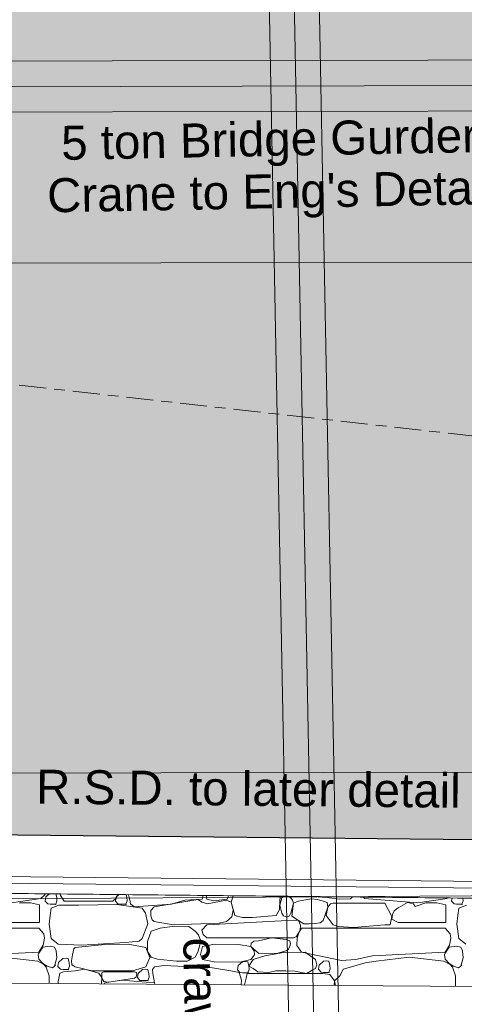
# Model space of a CAD drawing. Header units: millimetres. Extents: x -115474967 to 444143, y -74377 to 241828222.
# Tile 72 of 256: x -30575 to -27957, y 37563 to 43356. Entities that reach past the tile are written whole.
import ezdxf

# ---------------------------------------------------------------- set-up
doc = ezdxf.new("R2010")
doc.units = ezdxf.units.MM
doc.header["$MEASUREMENT"] = 0
doc.linetypes.add('Centre', pattern=[31.75, 6.35, -4.7625, 15.875, -4.7625])
doc.linetypes.add('PHANTOM', pattern=[2.5, 1.25, -0.25, 0.25, -0.25, 0.25, -0.25])
for name, color, linetype in [('00-3 Elev 01', 7, 'Continuous'), ('00-3 Elev 04', 8, 'Continuous'), ('00-5 Grid 01', 9, 'PHANTOM')]:
    doc.layers.add(name, color=color, linetype=linetype)
doc.layers.add('1HATCH', color=8, linetype='Continuous', lineweight=0)
doc.layers.add('TEXT-2', color=140, linetype='Continuous', lineweight=50)
doc.layers.add('MARKETING_Pen_No__171', color=7, linetype='Continuous', lineweight=0, true_color=0xe1e1e1)
doc.styles.add('GENERATED_STYLE_2', font='arial.ttf')

# ---------------------------------------------------------------- blocks, each defined once
blk = doc.blocks.new('*X1043')
at = {"layer": 'MARKETING_Pen_No__171', "color": 9, "linetype": 'Continuous', "lineweight": 0}
for p, q in [((340030.9, 77893.5), (340202.5, 77919.2)), ((340202.5, 77919.2), (340227.3, 77942.7)), ((340227.3, 77942.7), (340224.3, 77945.8)), ((340232.5, 77927.3), (340228.8, 77902.7)), ((340253.5, 77945.5), (340232.5, 77927.3)), ((340296, 77924.8), (340291.3, 77945.1)), ((340297.2, 77905.2), (340296, 77924.8)), ((340317.3, 77944.8), (340317.9, 77935.7)), ((340317.9, 77935.7), (340341, 77902.7)), ((340626.8, 77902.7), (340645.8, 77919.9)), ((340645.9, 77926.9), (340642.2, 77902.4)), ((340645.8, 77919.9), (340653.5, 77941.4)), ((340662.5, 77941.3), (340645.9, 77926.9)), ((340709.4, 77924.5), (340705.6, 77940.9)), ((340710.6, 77904.8), (340709.4, 77924.5)), ((340718.7, 77940.7), (340727.2, 77909.3)), ((341128, 77912.7), (340870.4, 77869.8)), ((341051.3, 77909.3), (341152.3, 77915.2)), ((341152.6, 77896.7), (341128, 77912.7)), ((341152.3, 77915.2), (341158.4, 77936.2)), ((341177.1, 77936), (341180.4, 77914)), ((341180.4, 77914), (341222, 77904)), ((341222, 77904), (341299.8, 77914.6)), ((341299.8, 77914.6), (341304.9, 77928.3)), ((341304.9, 77928.3), (341308, 77934.7)), ((341335.8, 77934.4), (341324.2, 77896.4)), ((341611.2, 77924.4), (341606.8, 77931.6)), ((341610.3, 77905.8), (341611.2, 77924.4)), ((341620.9, 77921.2), (341610.3, 77878.2)), ((341636.4, 77931.3), (341620.9, 77921.2)), ((341673.7, 77921.2), (341658.8, 77931.1)), ((341685.4, 77909.4), (341673.7, 77921.2)), ((341690, 77930.8), (341691.8, 77929.8)), ((341691.8, 77929.8), (341835.8, 77927.8)), ((341794.4, 77917), (341720.6, 77902.7)), ((341830.9, 77911.8), (341794.4, 77917)), ((341864.5, 77902.7), (341830.9, 77911.8)), ((341835.8, 77927.8), (341899.6, 77921.5)), ((341899.6, 77921.5), (341960.9, 77915.2)), ((341960.9, 77915.2), (342026.4, 77916.4)), ((342026.4, 77916.4), (342037.4, 77927.2)), ((342101.1, 77926.5), (342108.1, 77919.2)), ((342108.1, 77919.2), (342422.9, 77893.5)), ((342422.9, 77893.5), (342594.5, 77919.2)), ((342594.5, 77919.2), (342596.9, 77921.5)), ((342623.6, 77921.2), (342620.8, 77902.7)), ((342689.2, 77905.2), (342688.2, 77920.5)), ((340142, 77892.6), (340077.9, 77892.9)), ((340195, 77881.2), (340142, 77892.6)), ((340195, 77776.7), (340195, 77881.2)), ((340228.8, 77902.7), (340243.5, 77886.5)), ((340243.5, 77886.5), (340258.5, 77884.6)), ((340264.1, 77861.8), (340257.6, 77817.5)), ((340258.5, 77884.6), (340290.2, 77884.6)), ((340309, 77879), (340264.1, 77861.8)), ((340290.2, 77884.6), (340297.2, 77905.2)), ((340377.4, 77879), (340309, 77879)), ((340341, 77902.7), (340626.8, 77902.7)), ((340426.6, 77879), (340358.3, 77879)), ((340649.4, 77882.3), (340426.6, 77879)), ((340642.2, 77902.4), (340657, 77886.1)), ((340799.1, 77861.8), (340649.4, 77882.3)), ((340657, 77886.1), (340671.9, 77884.2)), ((340671.9, 77884.2), (340703.6, 77884.2)), ((340703.6, 77884.2), (340710.6, 77904.8)), ((340727.2, 77909.3), (340730, 77885.9)), ((340730, 77885.9), (340752.9, 77868.7)), ((340752.9, 77868.7), (340971.9, 77885.3)), ((340819.4, 77832.8), (340799.1, 77861.8)), ((340870.4, 77869.8), (340850.1, 77848)), ((340971.9, 77885.3), (341051.3, 77909.3)), ((341182.2, 77887.6), (341152.6, 77896.7)), ((341295.5, 77908), (341182.2, 77887.6)), ((341324.2, 77896.4), (341295.5, 77908)), ((341335, 77850.2), (341324.2, 77896.4)), ((341324.2, 77896.4), (341344.4, 77818.9)), ((341588.6, 77818.9), (341607.9, 77854.3)), ((341607.9, 77854.3), (341610.3, 77905.8)), ((341610.3, 77878.2), (341620.9, 77832.8)), ((341673.7, 77832.8), (341690.6, 77890.3)), ((341690.6, 77890.3), (341681.2, 77814.2)), ((341690.6, 77890.3), (341685.4, 77909.4)), ((341720.6, 77902.7), (341690.6, 77890.3)), ((341888.9, 77895.3), (341864.5, 77902.7)), ((341864.5, 77787.9), (341892.5, 77867.4)), ((341892.5, 77867.4), (341883.6, 77818.5)), ((341892.5, 77867.4), (341888.9, 77895.3)), ((341908, 77886.2), (341892.5, 77867.4)), ((341924.6, 77891.5), (341908, 77886.2)), ((342228.2, 77891.5), (341924.6, 77891.5)), ((342268.3, 77812.2), (342228.2, 77891.5)), ((342306.7, 77863.1), (342282.4, 77846.5)), ((342361.7, 77894), (342306.7, 77863.1)), ((342397.7, 77887.2), (342361.7, 77894)), ((342406.9, 77871.4), (342397.7, 77887.2)), ((342469.9, 77892.9), (342406.9, 77871.4)), ((342534, 77892.6), (342469.9, 77892.9)), ((342587, 77881.2), (342534, 77892.6)), ((342587, 77776.7), (342587, 77881.2)), ((342620.8, 77902.7), (342635.5, 77886.5)), ((342635.5, 77886.5), (342650.5, 77884.6)), ((342650.5, 77884.6), (342682.2, 77884.6)), ((342664.1, 77861.8), (342657.6, 77817.5)), ((342709, 77879), (342664.1, 77861.8)), ((342682.2, 77884.6), (342689.2, 77905.2)), ((340257.6, 77817.5), (340252.6, 77767.7)), ((340832.1, 77769.7), (340819.4, 77832.8)), ((340850.1, 77848), (340850.6, 77816.4)), ((340850.6, 77816.4), (340857.3, 77792.4)), ((341295.5, 77782.6), (341327.2, 77811.2)), ((341327.2, 77811.2), (341335, 77850.2)), ((341344.4, 77818.9), (341390.6, 77807.3)), ((341390.6, 77807.3), (341449, 77806.2)), ((341449, 77806.2), (341588.6, 77818.9)), ((341620.9, 77832.8), (341632.2, 77816.9)), ((341632.2, 77816.9), (341651.9, 77809.4)), ((341651.9, 77809.4), (341666.6, 77817.1)), ((341666.6, 77817.1), (341673.7, 77832.8)), ((341681.2, 77814.2), (341720.6, 77787.9)), ((341883.6, 77818.5), (341924.6, 77763.5)), ((342260, 77763.5), (342268.3, 77812.2)), ((342274.1, 77824.8), (342268.9, 77795.9)), ((342268.9, 77795.9), (342306.7, 77776.7)), ((342282.4, 77846.5), (342274.1, 77824.8)), ((342657.6, 77817.5), (342652.6, 77767.7)), ((340190.7, 77743), (339346.4, 77743)), ((339914.7, 77776.7), (340195, 77776.7)), ((340220.4, 77710), (340190.7, 77743)), ((340252.6, 77767.7), (340264.1, 77682.2)), ((340799.1, 77682.3), (340832.1, 77769.7)), ((340905.2, 77744.5), (340851.9, 77726.5)), ((340857.3, 77792.4), (340870.4, 77782.6)), ((340870.4, 77782.6), (340981.3, 77764.1)), ((340989.3, 77754.7), (340905.2, 77744.5)), ((340981.3, 77764.1), (341251.7, 77773)), ((341073.7, 77753.1), (340989.3, 77754.7)), ((341112, 77726.5), (341073.7, 77753.1)), ((341180, 77762.7), (341150.4, 77732.6)), ((341689.6, 77791.2), (341180, 77762.7)), ((341251.7, 77773), (341295.5, 77782.6)), ((341720.6, 77787.9), (341689.6, 77791.2)), ((341731.8, 77762.2), (341720.6, 77787.9)), ((341720.6, 77787.9), (341750.9, 77770.1)), ((341738.4, 77743), (341722.6, 77718.6)), ((341729.8, 77729.1), (341731.8, 77762.2)), ((342582.7, 77743), (341738.4, 77743)), ((341750.9, 77770.1), (341782.8, 77768.7)), ((341782.8, 77768.7), (341818.4, 77771.2)), ((341818.4, 77771.2), (341846.5, 77775.5)), ((341846.5, 77775.5), (341864.5, 77787.9)), ((341924.6, 77763.5), (341953.7, 77754.1)), ((341953.7, 77754.1), (342045.6, 77748.1)), ((342045.6, 77748.1), (342228.2, 77763.5)), ((342228.2, 77763.5), (342260, 77763.5)), ((342306.7, 77776.7), (342587, 77776.7)), ((342612.4, 77710), (342582.7, 77743)), ((342652.6, 77767.7), (342664.1, 77682.2)), ((340216.4, 77644), (340225, 77684.2)), ((340225, 77684.2), (340220.4, 77710)), ((340264.1, 77682.2), (340305.4, 77650.4)), ((340782.3, 77667.3), (340799.1, 77682.3)), ((340851.9, 77726.5), (340831.5, 77665)), ((341130.7, 77705.2), (341112, 77726.5)), ((341144.3, 77667.8), (341130.7, 77705.2)), ((341150.4, 77732.6), (341157.8, 77706)), ((341157.8, 77706), (341180, 77686.2)), ((341180, 77686.2), (341689.6, 77686.2)), ((341561, 77686), (341483.6, 77668.9)), ((341647.3, 77677.3), (341561, 77686)), ((341689.6, 77686.2), (341706.2, 77692.4)), ((341706.2, 77692.4), (341729.8, 77729.1)), ((341712.7, 77685.6), (341710.7, 77642.7)), ((341722.6, 77718.6), (341712.7, 77685.6)), ((342608.4, 77644), (342617, 77684.2)), ((342617, 77684.2), (342612.4, 77710)), ((342664.1, 77682.2), (342705.4, 77650.4)), ((340190.7, 77602.4), (340216.4, 77644)), ((340214.8, 77631.4), (340191.9, 77597.2)), ((340258, 77637.2), (340214.8, 77631.4)), ((340283.7, 77631.4), (340258, 77637.2)), ((340293.2, 77610.9), (340283.7, 77631.4)), ((340305.4, 77650.4), (340444.5, 77643.5)), ((340396.1, 77621.6), (340388.7, 77586.2)), ((340405.7, 77630.1), (340396.1, 77621.6)), ((340578.9, 77647.9), (340405.7, 77630.1)), ((340444.5, 77643.5), (340698.4, 77659.2)), ((340717, 77649.9), (340578.9, 77647.9)), ((340698.4, 77659.2), (340782.3, 77667.3)), ((340821.6, 77630.1), (340717, 77649.9)), ((340844.5, 77570.8), (340821.6, 77630.1)), ((340831.5, 77665), (340830.9, 77606.7)), ((341128, 77601.7), (341144.3, 77667.8)), ((341153.6, 77636.7), (341142.3, 77588.9)), ((341225.9, 77649), (341153.6, 77636.7)), ((341367.1, 77647.6), (341225.9, 77649)), ((341438.7, 77636.7), (341367.1, 77647.6)), ((341440.7, 77655), (341438.7, 77636.7)), ((341459, 77610.2), (341438.7, 77636.7)), ((341438.7, 77636.7), (341483.6, 77596.5)), ((341453.1, 77664), (341440.7, 77655)), ((341456.5, 77667.6), (341453.1, 77664)), ((341483.6, 77668.9), (341456.5, 77667.6)), ((341669.5, 77669.5), (341647.3, 77677.3)), ((341661.6, 77619.5), (341667.9, 77638.6)), ((341667.9, 77638.6), (341672.7, 77650.6)), ((341672.7, 77650.6), (341669.5, 77669.5)), ((341710.7, 77642.7), (341738.4, 77602.4)), ((342582.7, 77602.4), (342608.4, 77644)), ((342606.8, 77631.4), (342583.9, 77597.2)), ((342650, 77637.2), (342606.8, 77631.4)), ((342675.7, 77631.4), (342650, 77637.2)), ((342685.2, 77610.9), (342675.7, 77631.4)), ((339762.5, 77580.1), (340190.7, 77602.4)), ((340184.1, 77549.6), (339980.1, 77572.7)), ((340191.9, 77597.2), (340187, 77585.9)), ((340187, 77585.9), (340190.9, 77561.2)), ((340283.7, 77519.8), (340297, 77568.2)), ((340297, 77568.2), (340293.2, 77610.9)), ((340332.6, 77565.1), (340306.6, 77542.5)), ((340351.1, 77566.7), (340332.6, 77565.1)), ((340364.3, 77565.1), (340351.1, 77566.7)), ((340370.1, 77540.1), (340364.3, 77565.1)), ((340388.7, 77586.2), (340383.8, 77550.9)), ((340821.6, 77515.3), (340844.5, 77570.8)), ((340830.9, 77606.7), (340851.9, 77572.7)), ((340851.9, 77572.7), (340890.5, 77561.3)), ((341065.1, 77549.4), (341112, 77572.7)), ((341112, 77572.7), (341128, 77601.7)), ((341142.3, 77588.9), (341153.6, 77560.1)), ((341438.7, 77560.1), (341459.8, 77585.9)), ((341520.6, 77581.4), (341451.9, 77558.8)), ((341459.8, 77585.9), (341459, 77610.2)), ((341483.6, 77596.5), (341590.3, 77593.8)), ((341631.3, 77599.8), (341520.6, 77581.4)), ((341590.3, 77593.8), (341647.3, 77609.7)), ((341759.5, 77602.2), (341631.3, 77599.8)), ((341647.3, 77609.7), (341661.6, 77619.5)), ((341738.4, 77602.4), (341973, 77553.8)), ((341819, 77558.8), (341759.5, 77602.2)), ((342055.9, 77560.1), (342154.5, 77580.1)), ((342154.5, 77580.1), (342582.7, 77602.4)), ((342372.1, 77572.7), (342178, 77549.6)), ((342576.1, 77549.6), (342372.1, 77572.7)), ((342583.9, 77597.2), (342579, 77585.9)), ((342579, 77585.9), (342582.9, 77561.2)), ((342675.7, 77519.8), (342689, 77568.2)), ((342689, 77568.2), (342685.2, 77610.9)), ((340220.4, 77529.8), (340184.1, 77549.6)), ((340190.9, 77561.2), (340215.1, 77535.1)), ((340215.1, 77535.1), (340240.4, 77519.8)), ((340234.2, 77514.6), (340220.4, 77529.8)), ((340252.7, 77462.5), (340234.2, 77514.6)), ((340240.4, 77519.8), (340270.5, 77509.9)), ((340270.5, 77509.9), (340283.7, 77519.8)), ((340306.6, 77542.5), (340302.9, 77518)), ((340302.9, 77518), (340317.6, 77501.7)), ((340364.3, 77499.8), (340371.3, 77520.4)), ((340371.3, 77520.4), (340370.1, 77540.1)), ((340383.8, 77550.9), (340385.6, 77528.6)), ((340385.6, 77528.6), (340405.7, 77515.3)), ((340405.7, 77515.3), (340502.7, 77493.6)), ((340741.5, 77492.5), (340821.6, 77515.3)), ((340871.1, 77516.6), (340859.7, 77500.4)), ((340926.6, 77523.4), (340871.1, 77516.6)), ((340890.5, 77561.3), (341000.6, 77550.2)), ((341213, 77511.1), (340926.6, 77523.4)), ((341000.6, 77550.2), (341065.1, 77549.4)), ((341153.6, 77560.1), (341224, 77545.8)), ((341320.4, 77493.6), (341213, 77511.1)), ((341224, 77545.8), (341375.1, 77543.5)), ((341364.3, 77523.8), (341360.6, 77499.2)), ((341390.3, 77546.4), (341364.3, 77523.8)), ((341375.1, 77543.5), (341438.7, 77560.1)), ((341408.8, 77548), (341390.3, 77546.4)), ((341422, 77546.4), (341408.8, 77548)), ((341427.8, 77521.3), (341422, 77546.4)), ((341429, 77501.7), (341427.8, 77521.3)), ((341451.9, 77558.8), (341428.3, 77520.6)), ((341428.3, 77520.6), (341451.9, 77507.3)), ((341451.9, 77507.3), (341479.8, 77487.5)), ((341800.6, 77496.1), (341819, 77507.3)), ((341827.3, 77527.4), (341819, 77558.8)), ((341819, 77507.3), (341827.3, 77527.4)), ((341841.3, 77526.4), (341837.6, 77501.8)), ((341867.3, 77549), (341841.3, 77526.4)), ((341885.7, 77550.6), (341867.3, 77549)), ((341899, 77549), (341885.7, 77550.6)), ((341904.7, 77523.9), (341899, 77549)), ((341899, 77483.6), (341906, 77504.3)), ((341906, 77504.3), (341904.7, 77523.9)), ((341973, 77553.8), (342055.9, 77560.1)), ((342031.5, 77517.2), (341982.7, 77502.1)), ((342111.4, 77539), (342031.5, 77517.2)), ((342178, 77549.6), (342111.4, 77539)), ((342612.4, 77529.8), (342576.1, 77549.6)), ((342582.9, 77561.2), (342607.1, 77535.1)), ((342607.1, 77535.1), (342632.4, 77519.8)), ((342626.2, 77514.6), (342612.4, 77529.8)), ((342644.7, 77462.5), (342626.2, 77514.6)), ((342632.4, 77519.8), (342662.5, 77509.9)), ((342662.5, 77509.9), (342675.7, 77519.8)), ((340251.8, 77417.9), (340252.7, 77462.5)), ((340314.6, 77479.6), (340305.3, 77430.9)), ((340336.1, 77486), (340314.6, 77479.6)), ((340317.6, 77501.7), (340332.6, 77499.8)), ((340332.6, 77499.8), (340364.3, 77499.8)), ((340404.3, 77492.7), (340336.1, 77486)), ((340460.3, 77501.9), (340404.3, 77492.7)), ((340545, 77479.6), (340460.3, 77501.9)), ((340502.7, 77493.6), (340741.5, 77492.5)), ((340561.5, 77453), (340545, 77479.6)), ((340560.7, 77415.7), (340561.5, 77453)), ((340573.9, 77487), (340561.2, 77480)), ((340561.2, 77480), (340561.7, 77449)), ((340561.7, 77449), (340573.9, 77429)), ((340753.3, 77487), (340573.9, 77487)), ((340603.8, 77426.2), (340753.3, 77449.1)), ((340766.3, 77482.9), (340753.3, 77487)), ((340753.3, 77449.1), (340763.7, 77456.7)), ((340763.7, 77456.7), (340768.6, 77471.3)), ((340768.6, 77471.3), (340766.3, 77482.9)), ((340775.1, 77477.6), (340771.4, 77453.1)), ((340771.4, 77453.1), (340786.1, 77436.8)), ((340801.1, 77500.2), (340775.1, 77477.6)), ((340819.5, 77501.9), (340801.1, 77500.2)), ((340832.8, 77500.2), (340819.5, 77501.9)), ((340838.6, 77475.2), (340832.8, 77500.2)), ((340832.8, 77434.9), (340839.8, 77455.5)), ((340839.8, 77455.5), (340838.6, 77475.2)), ((340859.7, 77500.4), (340861.6, 77477.1)), ((340861.6, 77477.1), (340871.4, 77422.2)), ((341370.1, 77482), (341320.4, 77493.6)), ((341360.6, 77499.2), (341375.3, 77483)), ((341385.1, 77437.8), (341370.1, 77482)), ((341375.3, 77483), (341390.3, 77481.1)), ((341390.3, 77481.1), (341422, 77481.1)), ((341411.1, 77448.6), (341401.6, 77409.8)), ((341418.3, 77477.6), (341411.1, 77448.6)), ((341863.8, 77477.6), (341418.3, 77477.6)), ((341422, 77481.1), (341429, 77501.7)), ((341479.8, 77487.5), (341544.8, 77482)), ((341544.8, 77482), (341587.2, 77491.8)), ((341587.2, 77491.8), (341646.1, 77493.6)), ((341646.1, 77493.6), (341697.6, 77490)), ((341697.6, 77490), (341766.6, 77476.2)), ((341766.6, 77476.2), (341800.6, 77496.1)), ((341837.6, 77501.8), (341852.3, 77485.6)), ((341852.3, 77485.6), (341867.3, 77483.6)), ((341903.4, 77471.9), (341863.8, 77477.6)), ((341867.3, 77483.6), (341899, 77483.6)), ((341931.3, 77432.9), (341903.4, 77471.9)), ((341964.2, 77465.8), (341931.3, 77432.9)), ((341982.7, 77502.1), (341964.2, 77465.8)), ((342643.5, 77400.9), (342644.7, 77462.5)), ((340305.3, 77430.9), (340304.4, 77417.6)), ((340573.9, 77429), (340603.8, 77426.2)), ((340579.3, 77422.2), (340576.6, 77415.6)), ((340675.7, 77437), (340579.3, 77422.2)), ((340871.4, 77422.2), (340675.7, 77437)), ((340786.1, 77436.8), (340801.1, 77434.9)), ((340801.1, 77434.9), (340832.8, 77434.9)), ((340871.4, 77422.2), (340874.7, 77413.5)), ((340873.9, 77413.5), (340871.4, 77422.2)), ((341381.4, 77409.9), (341385.1, 77437.8)), ((341929.3, 77406), (341931.3, 77432.9)), ((341931.3, 77432.9), (341938.1, 77405.9))]:
    blk.add_line(p, q, dxfattribs=at)
for p in [(340290.2, 77884.6), (340703.6, 77884.2), (342682.2, 77884.6), (340287.7, 77525.9), (342679.7, 77525.9), (340364.3, 77499.8), (341422, 77481.1), (341899, 77483.6), (340832.8, 77434.9)]:
    blk.add_point(p, dxfattribs=at)

msp = doc.modelspace()

# ---------------------------------------------------------------- hatches: boundary and pattern name
at = {"layer": '1HATCH', "true_color": 0x636466, "transparency": 33554687}
h = msp.add_hatch(dxfattribs=at)
h.set_pattern_fill('AR-SAND', color=251, scale=50)
h.set_pattern_definition([(37.5, (4361.576, -29726.68), (-3.14967, 96.34119), [0, -76, 0, -85, 0, -81.25]), (7.5, (4361.58, -29726.68), (88.48884, 141.1073), [0, -41, 0, -68.5, 0, -26.25]), (327.5, (4300.076, -29726.68), (155.70709, 0.28295), [0, -25, 0, -90, 0, -117.5]), (317.5, (4300.08, -29726.68), (150.30633, 43.88378), [0, -12.5, 0, -59, 0, -67.5])])
h.paths.add_polyline_path([(-43384.46631, 37993.27297), (-43683.28816, 42348.71751), (-43686.65108, 42399.70705), (-41063.48213, 42571.27945), (-41206.77432, 44762.07261), (-41153.01912, 44765.83437), (-41159.37495, 44856.65869), (-35659.74057, 44240.423), (-35572.23223, 45021.39671), (-35132.49435, 48945.86517), (-26035.3657, 47919.8392), (-26393.94079, 44719.71316), (-25193.50811, 44585.20431), (-25193.50811, 38504.20795), (-43110.98112, 38686.21728), (-43057.17141, 38015.21715)])

# ---------------------------------------------------------------- linework, layer by layer
at = {"layer": '00-3 Elev 01'}
msp.add_lwpolyline([(-43384.46623, 37993.27298), (-43683.28808, 42348.71752), (-43686.651, 42399.70706), (-41063.48205, 42571.27945), (-41206.77424, 44762.07262), (-41153.01904, 44765.83438), (-41159.37488, 44856.65869), (-35659.74049, 44240.423), (-35572.23215, 45021.39672), (-35132.49428, 48945.86517), (-26035.36563, 47919.8392), (-26393.94071, 44719.71316), (-25193.50803, 44585.20432), (-25193.50803, 38504.20796), (-43110.98105, 38686.21729), (-43057.17133, 38015.21716)], close=True, dxfattribs=at)
at = {"layer": '00-5 Grid 01', "color": 9, "linetype": 'ByBlock', "lineweight": 0, "true_color": 0xc7c8ca}
for p, q in [((-29090.79462, 50369.36464), (-28776.23185, 33929.57639)), ((-29229.86235, 49931.97595), (-28936.49394, 34599.85474)), ((-28934.9887, 49931.97595), (-28641.72821, 34605.49486)), ((-27242.53472, 42969.80861), (-30961.13093, 42960.97441)), ((-26475.24453, 41932.88835), (-31728.10464, 41920.40922)), ((-26466.64538, 38933.05859), (-31719.50549, 38920.57947)), ((-30793.43238, 38316.74393), (-27393.60945, 38282.045)), ((-27394.01767, 38242.04708), (-30793.84061, 38276.74601))]:
    msp.add_line(p, q, dxfattribs=at)
for points in [[(-54456.94435, 45656.57439), (-56062.35025, 45547.27332), (-55796.90893, 41600.99565), (-54188.03735, 41707.10587), (-54075.54272, 40054.79325), (-43574.79122, 40770.91509), (-43361.83338, 37648.23791), (-42685.9071, 37694.33419), (-42737.57626, 38338.64182), (-19956.7994, 38106.13898), (-19919.55838, 38105.75896), (-12613.33474, 38030.80364), (-11021.93603, 46591.32569), (-40907.4193, 49940.00308), (-40995.92824, 49150.10199), (-54283.01855, 48283.99895), (-54271.06715, 48108.0128), (-54622.22745, 48084.10459)], [(-27242.89107, 43119.80819), (-30961.48728, 43110.97399), (-30960.77458, 42810.97484), (-27242.17837, 42819.80904)], [(-42087.18387, 31982.99799), (-31323.57474, 31967.31163), (-31319.89734, 34490.61055), (-24935.76397, 34478.00394), (-24908.31923, 35175.49805), (-24804.98586, 37801.66328), (-23979.76919, 37769.1932), (-23982.57452, 38226.01601), (-32156.61004, 38173.52003), (-32164.0895, 32811.42527), (-41244.59203, 32811.42518), (-41237.04727, 38001.69133), (-42078.40144, 38009.31352)], [(-32061.98469, 37697.22596), (-32056.52102, 38229.94191), (-24791.2793, 38155.42772), (-24809.8768, 37645.58657)]]:
    msp.add_lwpolyline(points, close=True, dxfattribs=at)
at = {"layer": 'TEXT-2', "linetype": 'Centre', "lineweight": 0, "ltscale": 10}
msp.add_line((-4435.91114, 38276.91885), (-42135.38134, 42501.17023), dxfattribs=at)

# ---------------------------------------------------------------- block references
at = {"layer": '00-3 Elev 04'}
msp.add_blockref('*X1043', (-370653.09209, -39732.54727), dxfattribs=at)

# ---------------------------------------------------------------- texts
at = {"layer": '00-5 Grid 01', "color": 9, "linetype": 'ByBlock', "lineweight": 0, "true_color": 0xc7c8ca, "char_height": 200, "attachment_point": 5, "style": 'GENERATED_STYLE_2'}
for s, insert, rotation, line_spacing_factor in [("\\A1;{\\pqc;\\fArial|b0|i0|c0|p34;5 ton Bridge Gurder \\P\\pqc;\\fArial|b0|i0|c0|p34;Crane to Eng's Detail}", (-29100.46178, 42469.93477), 1.074375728, 0.921299), ("\\A1;{\\pqc;\\fArial|b0|i0|c0|p34;G.M.S \\P\\pqc;\\fArial|b0|i0|c0|p34;crawl beam to Eng's Detail}", (-29355.72425, 36310.28702), 271.096177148, 0.930574)]:
    msp.add_mtext(s, dxfattribs=dict(at, insert=insert, rotation=rotation, line_spacing_factor=line_spacing_factor))
at = {"layer": '00-5 Grid 01', "color": 9, "linetype": 'ByBlock', "lineweight": 0, "true_color": 0xc7c8ca, "insert": (-29228.21636, 38830.29421), "char_height": 200, "attachment_point": 5, "rotation": 359.445170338, "style": 'GENERATED_STYLE_2'}
msp.add_mtext('\\A1;{\\pqc;\\fArial|b0|i0|c0|p34;R.S.D. to later detail}', dxfattribs=at)

doc.saveas('drawing.dxf')
